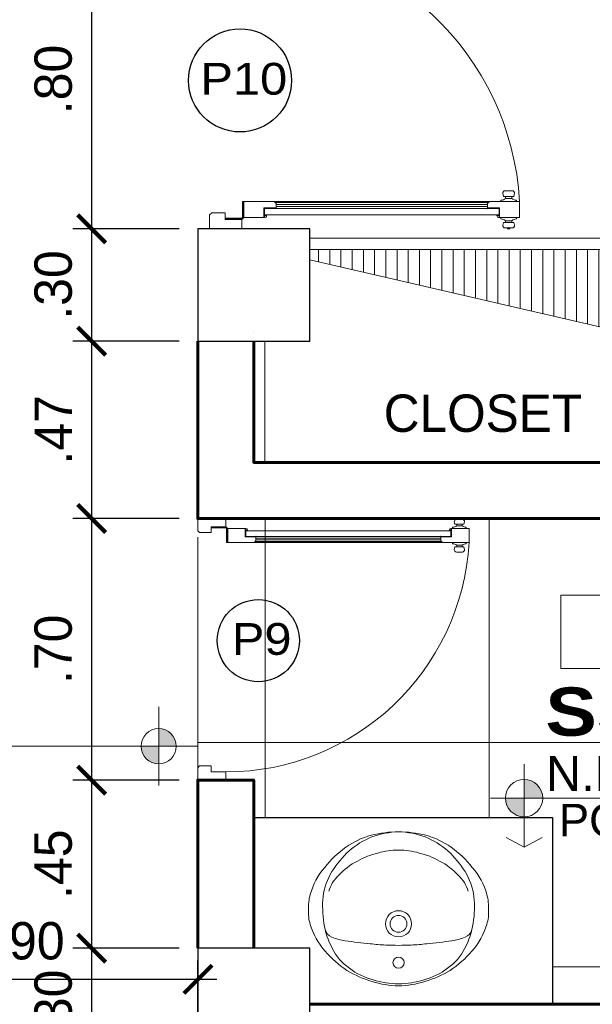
# Model space of a CAD drawing. Header units: metres. Extents: x -13 to 533, y -25 to 219.
# Tile 13 of 99: x 2.72 to 4.26, y 12.7 to 15.33. Entities that reach past the tile are written whole.
import ezdxf
from ezdxf.enums import TextEntityAlignment as Align

# ---------------------------------------------------------------- set-up
doc = ezdxf.new("R2010")
doc.units = ezdxf.units.M
doc.linetypes.add('ACAD_ISO03W100', pattern=[30, 12, -18])
doc.linetypes.add('DASHED2', pattern=[0.375, 0.25, -0.125])
for name, color, linetype, lineweight in [('COLUMNAS', 5, 'Continuous', 80), ('COTAS', 4, 'Continuous', 13), ('NPT', 255, 'Continuous', 13), ('Pluma 0.2', 252, 'Continuous', 20), ('PLUMA 0.3', 251, 'Continuous', 30), ('PLUMA 0.8', 1, 'Continuous', 60), ('Proyecciones', 252, 'DASHED2', 13), ('SANITARIOS', 54, 'Continuous', 18), ('TEXTO', 14, 'Continuous', 40), ('Textos', 7, 'Continuous', 0), ('VANOS', 254, 'Continuous', 20)]:
    doc.layers.add(name, color=color, linetype=linetype, lineweight=lineweight)
for name, color, linetype, lineweight, true_color in [('PLUMA 0.05', 7, 'Continuous', 5, 0x9c9c9c), ('TEXTURAS', 7, 'Continuous', 5, 0x8a8a8a), ('VIGAS DE CIMENTACION', 6, 'Continuous', 30, 0xff00ff)]:
    doc.layers.add(name, color=color, linetype=linetype, lineweight=lineweight, true_color=true_color)
doc.styles.add('ARIAL', font='arial.ttf', dxfattribs={"width": 0.95})
doc.styles.add('ARIAL BLACK', font='txt', dxfattribs={"height": 0.1})
doc.styles.add('STYLE1', font='arial.ttf', dxfattribs={"height": 0.3})
doc.styles.add('TEXTOCENT', font='GOTHIC.TTF')
doc.dimstyles.new('PLANTA50', dxfattribs={"dimscale": 0.5, "dimtxt": 0.2, "dimasz": 0.15, "dimexe": 0.1, "dimexo": 0.1, "dimgap": 0.1, "dimtad": 2, "dimzin": 7, "dimdsep": 46, "dimtxsty": 'TEXTOCENT', "dimblk": 'ARCHTICK', "dimcen": 0.2, "dimdle": 0.1, "dimclrd": 8, "dimclre": 8, "dimclrt": 256, "dimaunit": 1, "dimadec": 0, "dimazin": 0, "dimtfac": 1, "dimtix": 1, "dimtmove": 2, "dimatfit": 3, "dimldrblk": 'ARCHTICK', "dimfxl": 1, "dimtolj": 1, "dimtzin": 0, "dimarcsym": 0})

# ---------------------------------------------------------------- blocks, each defined once
blk = doc.blocks.new('A$C66326E21')
for centre, radius in [((0.2409999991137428, 0.3500000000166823), 0.015), ((0.2409999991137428, 0.2460000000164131), 0.035), ((0.2409999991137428, 0.2460000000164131), 0.0225)]:
    blk.add_circle(centre, radius)
for centre, radius, start, end in [((0.2571855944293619, 0.1127999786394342), 0.300577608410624, 106.8213622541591, 120.905760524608), ((0.2578833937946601, 0.1130263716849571), 0.2954473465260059, 99.99248570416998, 113.5156580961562), ((0.2444154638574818, 0.1669610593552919), 0.2450627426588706, 90.79856304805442, 107.6279740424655), ((0.2496502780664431, 0.1101268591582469), 0.2969991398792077, 91.66901013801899, 98.33098986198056), ((0.2375845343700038, 0.1669610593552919), 0.2450627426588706, 72.37202595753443, 89.20143695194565), ((0.2323497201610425, 0.1101268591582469), 0.2969991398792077, 81.66901013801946, 88.330989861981), ((0.2241166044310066, 0.1130263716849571), 0.2954473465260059, 66.48434190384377, 80.00751429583), ((0.2248144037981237, 0.1127999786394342), 0.300577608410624, 59.09423947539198, 73.17863774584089), ((0.2724386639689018, 0.1183497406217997), 0.3040682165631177, 123.9103165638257, 138.5833330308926), ((0.231792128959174, 0.2021108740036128), 0.2036825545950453, 116.7862099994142, 136.8489608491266), ((0.2502078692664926, 0.2021108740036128), 0.2036825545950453, 43.15103915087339, 63.2137900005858), ((0.2095613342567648, 0.1183497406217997), 0.3040682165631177, 41.41666696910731, 56.08968343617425), ((0.199272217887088, 0.1868400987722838), 0.2039123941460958, 139.4151812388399, 162.6420023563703), ((0.2437383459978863, 0.2140635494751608), 0.2049205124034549, 141.5768857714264, 161.5924571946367), ((0.2382616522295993, 0.2140635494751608), 0.2049205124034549, 18.40754280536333, 38.42311422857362), ((0.2827277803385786, 0.1868400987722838), 0.2039123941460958, 17.35799764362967, 40.58481876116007), ((0.1193269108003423, 0.1398094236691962), 0.1531677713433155, 97.96383961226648, 111.7838862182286), ((0.3125994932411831, -1.241722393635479), 1.548153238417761, 95.46521959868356, 97.96383961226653), ((0.2388671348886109, -0.314815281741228), 0.6186163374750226, 92.97155251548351, 96.84378961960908), ((0.214136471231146, 0.6274252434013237), 0.3245389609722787, 268.7043153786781, 274.7480580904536), ((0.2678635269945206, 0.6274252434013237), 0.3245389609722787, 265.2519419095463, 271.2956846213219), ((0.2431328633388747, -0.314815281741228), 0.6186163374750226, 83.15621038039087, 87.02844748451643), ((0.1694005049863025, -1.241722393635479), 1.548153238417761, 82.03616038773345, 84.53478040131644), ((0.3626730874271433, 0.1398094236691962), 0.1531677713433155, 68.21611378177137, 82.0361603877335), ((0.280146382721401, 0.2055751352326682), 0.2421706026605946, 162.4069807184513, 179.1896752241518), ((0.07361852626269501, 0.2541818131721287), 0.03, 111.7838862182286, 166.7563550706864), ((0.4083814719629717, 0.2541818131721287), 0.03, 13.24364492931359, 68.21611378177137), ((0.2018536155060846, 0.2055751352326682), 0.2421706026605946, 0.8103247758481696, 17.59301928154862), ((0.1065810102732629, 0.2158131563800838), 0.1067985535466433, 162.6420023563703, 183.6576372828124), ((0.3754189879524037, 0.2158131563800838), 0.1067985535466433, 356.3423627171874, 17.35799764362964), ((0.1343527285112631, 0.2028813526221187), 0.1344919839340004, 177.3924563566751, 195.3300822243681), ((0.2130771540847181, 0.1966645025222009), 0.175511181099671, 175.9697432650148, 187.6164357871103), ((0.2689228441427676, 0.1966645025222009), 0.175511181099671, 352.3835642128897, 4.030256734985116), ((0.3476472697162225, 0.2028813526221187), 0.1344919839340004, 344.6699177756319, 2.60754364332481), ((0.1814367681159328, 0.2157886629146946), 0.1833131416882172, 195.3300822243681, 221.2175443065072), ((0.2151371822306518, 0.1969399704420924), 0.1775895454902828, 187.6164357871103, 210.8024455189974), ((0.1414948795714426, 0.18324249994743), 0.0902231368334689, 195.5550290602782, 227.7100619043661), ((0.3405051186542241, 0.18324249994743), 0.0902231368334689, 312.2899380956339, 344.4449709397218), ((0.2668628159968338, 0.1969399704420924), 0.1775895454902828, 329.1975544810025, 352.3835642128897), ((0.3005632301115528, 0.2157886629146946), 0.1833131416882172, 318.7824556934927, 344.6699177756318), ((0.3149208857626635, 0.2710269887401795), 0.3014968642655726, 213.1860097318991, 226.8139902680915), ((0.2099608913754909, 0.2331804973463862), 0.1740708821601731, 222.0905713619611, 243.0550122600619), ((0.2720391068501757, 0.2331804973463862), 0.1740708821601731, 296.9449877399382, 317.9094286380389), ((0.1670791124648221, 0.2710269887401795), 0.3014968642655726, 313.1860097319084, 326.8139902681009), ((0.247897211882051, 0.2536854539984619), 0.2587284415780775, 217.8305458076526, 235.1978782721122), ((0.2341027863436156, 0.2536854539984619), 0.2587284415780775, 304.8021217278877, 322.1694541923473), ((0.2310312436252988, 0.2539746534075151), 0.2023719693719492, 240.4039276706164, 257.0247784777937), ((0.2353003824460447, 0.2097979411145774), 0.160898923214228, 252.0048131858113, 272.0300466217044), ((0.246699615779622, 0.2097979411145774), 0.160898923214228, 267.9699533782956, 287.9951868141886), ((0.2509687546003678, 0.2539746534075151), 0.2023719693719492, 282.9752215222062, 299.5960723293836), ((0.2254534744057, 0.2164118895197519), 0.2153312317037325, 234.4409912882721, 254.5665361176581), ((0.2459040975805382, 0.2059853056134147), 0.2069212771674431, 228.4229955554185, 248.4382677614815), ((0.2360959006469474, 0.2059853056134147), 0.2069212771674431, 291.5617322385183, 311.5770044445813), ((0.2565465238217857, 0.2164118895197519), 0.2153312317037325, 285.4334638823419, 305.559008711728), ((0.2409726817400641, 0.3041910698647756), 0.3041910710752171, 256.1489410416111, 270.0051453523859), ((0.2438282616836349, 0.2084612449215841), 0.2084804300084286, 249.2189314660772, 269.2226969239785), ((0.2381717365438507, 0.2084612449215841), 0.2084804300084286, 270.7773030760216, 290.7810685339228), ((0.2410273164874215, 0.3041910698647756), 0.3041910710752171, 269.9948546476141, 283.851058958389)]:
    blk.add_arc(centre, radius, start, end)
blk = doc.blocks.new('A$C387263C3')
at = {"layer": 'PLUMA 0.05', "lineweight": 9}
blk.add_arc((0.0378009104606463, 0.1080012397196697), 0.9308800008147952, 0, 86.67442637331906, dxfattribs=at)
at = {"layer": 'Pluma 0.2', "lineweight": 9}
for p, q in [((0.0334448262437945, 1.027049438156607), (0.0378009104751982, 1.027049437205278)), ((0.0334448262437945, 1.027049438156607), (0.0378009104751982, 1.027049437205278)), ((0.0918009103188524, 1.037313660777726), (0.0378009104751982, 1.037313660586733)), ((0.0378009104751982, 1.037313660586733), (0.0918009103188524, 1.037313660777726)), ((0.0378009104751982, 0.9704616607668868), (0.0378009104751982, 1.037313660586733)), ((0.0918009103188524, 1.037313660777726), (0.0378009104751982, 1.037313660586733)), ((0.0378009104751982, 1.037313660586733), (0.0918009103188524, 1.037313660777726)), ((0.0378009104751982, 0.9704616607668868), (0.0378009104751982, 1.037313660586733)), ((0.0918009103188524, 0.9361716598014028), (0.0918009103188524, 1.037313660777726)), ((0.0918009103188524, 0.9361716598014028), (0.0918009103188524, 1.037313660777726)), ((0.0961569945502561, 1.027049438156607), (0.0918009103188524, 1.027049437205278)), ((0.0961569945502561, 1.027049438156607), (0.0918009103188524, 1.027049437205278)), ((0.0005283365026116, 0.9970314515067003), (0.0005283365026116, 1.004417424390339)), ((0.0005283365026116, 1.004417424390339), (0.0034776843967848, 1.004417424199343)), ((0.0005283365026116, 0.9970314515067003), (0.0005283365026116, 1.004417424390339)), ((0.0005283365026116, 1.004417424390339), (0.0034776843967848, 1.004417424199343)), ((0.0034776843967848, 0.9970314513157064), (0.0005283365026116, 0.9970314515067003)), ((0.0034776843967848, 0.9970314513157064), (0.0005283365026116, 0.9970314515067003)), ((0.0034776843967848, 0.9893053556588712), (0.0034776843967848, 1.012143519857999)), ((0.0034776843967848, 0.9893053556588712), (0.0034776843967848, 1.012143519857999)), ((0.0034776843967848, 1.004417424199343), (0.0034776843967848, 0.9970314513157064)), ((0.0034776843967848, 1.004417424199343), (0.0034776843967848, 0.9970314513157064)), ((0.0216009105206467, 1.017990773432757), (0.0122792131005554, 1.020254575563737)), ((0.0216009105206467, 1.017990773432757), (0.0122792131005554, 1.020254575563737)), ((0.0216009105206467, 0.9834581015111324), (0.0216009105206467, 1.017990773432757)), ((0.0216009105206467, 0.9834581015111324), (0.0216009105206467, 1.017990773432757)), ((0.0216009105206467, 1.010878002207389), (0.027675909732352, 1.010878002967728)), ((0.0216009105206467, 1.010878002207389), (0.027675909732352, 1.010878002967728)), ((0.0216009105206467, 0.990570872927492), (0.027675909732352, 0.9905708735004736)), ((0.0216009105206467, 0.990570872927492), (0.027675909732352, 0.9905708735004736)), ((0.027675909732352, 0.9905708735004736), (0.027675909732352, 1.010878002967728)), ((0.027675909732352, 0.9905708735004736), (0.027675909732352, 1.010878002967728)), ((0.1080009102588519, 1.010878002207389), (0.1019259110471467, 1.010878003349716)), ((0.1019259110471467, 0.9905708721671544), (0.1019259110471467, 1.010878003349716)), ((0.1080009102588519, 1.010878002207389), (0.1019259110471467, 1.010878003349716)), ((0.1019259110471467, 0.9905708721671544), (0.1019259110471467, 1.010878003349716)), ((0.1080009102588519, 0.990570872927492), (0.1019259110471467, 0.9905708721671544)), ((0.1080009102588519, 0.990570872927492), (0.1019259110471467, 0.9905708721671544)), ((0.1080009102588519, 1.017990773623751), (0.119158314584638, 1.020254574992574)), ((0.1080009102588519, 1.017990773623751), (0.119158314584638, 1.020254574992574)), ((0.1080009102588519, 0.9834581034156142), (0.1080009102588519, 1.017990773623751)), ((0.1080009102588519, 0.9834581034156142), (0.1080009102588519, 1.017990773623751)), ((0.1279598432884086, 0.9893053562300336), (0.1279598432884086, 1.012143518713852)), ((0.1279598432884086, 0.9893053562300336), (0.1279598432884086, 1.012143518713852)), ((0.0216009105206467, 0.9834581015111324), (0.0122792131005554, 0.9811943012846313)), ((0.0216009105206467, 0.9834581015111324), (0.0122792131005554, 0.9811943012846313)), ((0.0334448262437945, 0.974399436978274), (0.0378009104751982, 0.9743994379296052)), ((0.0334448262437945, 0.974399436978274), (0.0378009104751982, 0.9743994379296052)), ((0.0705789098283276, 0.9704616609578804), (0.0378009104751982, 0.9704616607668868)), ((0.0705789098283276, 0.9704616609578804), (0.0378009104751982, 0.9704616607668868)), ((0.0446589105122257, 0.9683016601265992), (0.0378009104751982, 0.9683016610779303)), ((0.0446589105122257, 0.9683016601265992), (0.0378009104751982, 0.9683016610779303)), ((0.0446589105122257, 0.9614436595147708), (0.0446589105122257, 0.9683016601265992)), ((0.0446589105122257, 0.9614436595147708), (0.0446589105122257, 0.9683016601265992)), ((0.0468189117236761, 0.9683016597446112), (0.0684189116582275, 0.9683016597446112)), ((0.0684189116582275, 0.9683016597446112), (0.0468189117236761, 0.9683016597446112)), ((0.0468189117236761, 0.5393806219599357), (0.0468189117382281, 0.9683016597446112)), ((0.0468189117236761, 0.514006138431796), (0.0468189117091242, 0.9683016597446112)), ((0.0468189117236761, 0.9683016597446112), (0.0684189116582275, 0.9683016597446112)), ((0.0684189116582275, 0.9683016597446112), (0.0468189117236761, 0.9683016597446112)), ((0.0468189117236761, 0.5393806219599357), (0.0468189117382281, 0.9683016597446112)), ((0.0468189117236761, 0.514006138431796), (0.0468189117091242, 0.9683016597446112)), ((0.0684189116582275, 0.9293136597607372), (0.0684189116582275, 0.9683016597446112)), ((0.0684189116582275, 0.9293136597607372), (0.0684189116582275, 0.9683016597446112)), ((0.0705789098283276, 0.9293136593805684), (0.0705789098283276, 0.9704616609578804)), ((0.0705789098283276, 0.9293136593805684), (0.0705789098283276, 0.9704616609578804)), ((0.0961569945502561, 0.974399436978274), (0.0918009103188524, 0.9743994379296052)), ((0.0961569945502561, 0.974399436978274), (0.0918009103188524, 0.9743994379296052)), ((0.1080009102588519, 0.9834581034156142), (0.119158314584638, 0.9811943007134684)), ((0.1080009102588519, 0.9834581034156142), (0.119158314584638, 0.9811943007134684)), ((0.0684189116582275, 0.9293136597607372), (0.0675616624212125, 0.928456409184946)), ((0.0684189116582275, 0.9293136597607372), (0.0675616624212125, 0.928456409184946)), ((0.0684189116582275, 0.9275991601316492), (0.0675616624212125, 0.928456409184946)), ((0.0684189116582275, 0.9275991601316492), (0.0675616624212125, 0.928456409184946)), ((0.0684189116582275, 0.5393806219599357), (0.0684189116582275, 0.9275991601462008)), ((0.0684189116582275, 0.514006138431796), (0.0684189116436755, 0.9275991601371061)), ((0.0684189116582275, 0.5393806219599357), (0.0684189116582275, 0.9275991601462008)), ((0.0684189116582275, 0.514006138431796), (0.0684189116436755, 0.9275991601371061)), ((0.084942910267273, 0.929313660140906), (0.0705789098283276, 0.9293136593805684)), ((0.084942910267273, 0.929313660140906), (0.0705789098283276, 0.9293136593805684)), ((0.0754247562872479, 0.2224812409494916), (0.0754247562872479, 0.929313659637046)), ((0.0754247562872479, 0.2224812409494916), (0.0754247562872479, 0.929313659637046)), ((0.0817933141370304, 0.2224812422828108), (0.0817933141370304, 0.929313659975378)), ((0.0817933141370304, 0.2224812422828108), (0.0817933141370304, 0.929313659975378)), ((0.084942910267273, 0.929313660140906), (0.0918009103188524, 0.9361716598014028)), ((0.084942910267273, 0.929313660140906), (0.0918009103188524, 0.9361716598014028)), ((0.0881617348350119, 0.219262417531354), (0.08816173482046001, 0.932532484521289)), ((0.0881617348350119, 0.219262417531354), (0.08816173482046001, 0.932532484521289)), ((0.0900156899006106, 0.2174084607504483), (0.0900156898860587, 0.9343864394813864)), ((0.0900156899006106, 0.2174084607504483), (0.0900156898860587, 0.9343864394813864)), ((0.0918009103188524, 0.2156232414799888), (0.0918009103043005, 0.9361716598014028)), ((0.0918009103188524, 0.2156232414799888), (0.0918009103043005, 0.9361716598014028)), ((0.0468189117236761, 0.5393806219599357), (0.0468189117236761, 0.1834932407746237)), ((0.0468189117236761, 0.5393806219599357), (0.0468189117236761, 0.1834932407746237)), ((0.0684189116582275, 0.5393806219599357), (0.0684189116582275, 0.2241957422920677)), ((0.0684189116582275, 0.5393806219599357), (0.0684189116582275, 0.2241957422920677)), ((0.0468189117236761, 0.514006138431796), (0.0468189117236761, 0.1834932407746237)), ((0.0468189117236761, 0.514006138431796), (0.0468189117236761, 0.1834932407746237)), ((0.0684189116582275, 0.514006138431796), (0.0684189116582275, 0.2241957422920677)), ((0.0684189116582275, 0.514006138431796), (0.0684189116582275, 0.2241957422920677)), ((0.0684189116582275, 0.2241957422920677), (0.0675616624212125, 0.2233384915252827)), ((0.0684189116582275, 0.2241957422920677), (0.0675616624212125, 0.2233384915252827)), ((0.0684189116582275, 0.2224812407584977), (0.0675616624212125, 0.2233384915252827)), ((0.0684189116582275, 0.2224812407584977), (0.0675616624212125, 0.2233384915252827)), ((0.0684189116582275, 0.2224812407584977), (0.0684189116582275, 0.1834932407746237)), ((0.0684189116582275, 0.2224812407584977), (0.0684189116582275, 0.1834932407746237)), ((0.0705789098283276, 0.2224812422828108), (0.0705789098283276, 0.1813332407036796)), ((0.084942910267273, 0.2224812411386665), (0.0705789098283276, 0.2224812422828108)), ((0.0705789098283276, 0.2224812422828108), (0.0705789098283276, 0.1813332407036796)), ((0.084942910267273, 0.2224812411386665), (0.0705789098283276, 0.2224812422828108)), ((0.084942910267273, 0.2224812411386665), (0.0918009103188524, 0.2156232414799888)), ((0.084942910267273, 0.2224812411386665), (0.0918009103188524, 0.2156232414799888)), ((0.0918009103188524, 0.2156232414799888), (0.0918009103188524, 0.1144812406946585)), ((0.0918009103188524, 0.2156232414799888), (0.0918009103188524, 0.1144812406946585)), ((0.0446589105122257, 0.1834932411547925), (0.0378009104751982, 0.1834932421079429)), ((0.0446589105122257, 0.1834932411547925), (0.0378009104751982, 0.1834932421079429)), ((0.0378009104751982, 0.1813332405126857), (0.0378009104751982, 0.1144812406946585)), ((0.0705789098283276, 0.1813332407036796), (0.0378009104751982, 0.1813332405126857)), ((0.0378009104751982, 0.1813332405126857), (0.0378009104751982, 0.1144812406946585)), ((0.0705789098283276, 0.1813332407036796), (0.0378009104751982, 0.1813332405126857)), ((0.0446589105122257, 0.1903512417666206), (0.0446589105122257, 0.1834932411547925)), ((0.0446589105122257, 0.1903512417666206), (0.0446589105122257, 0.1834932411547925)), ((0.0468189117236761, 0.1834932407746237), (0.0684189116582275, 0.1834932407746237)), ((0.0684189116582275, 0.1834932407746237), (0.0468189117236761, 0.1834932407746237)), ((0.0468189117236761, 0.1834932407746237), (0.0684189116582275, 0.1834932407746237)), ((0.0684189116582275, 0.1834932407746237), (0.0468189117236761, 0.1834932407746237)), ((9.105860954e-07, 1.2400396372e-06), (9.105860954e-07, 0.1080012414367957)), ((9.105860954e-07, 0.1080012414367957), (0.0313209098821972, 0.108001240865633)), ((9.105860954e-07, 1.2400396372e-06), (9.105860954e-07, 0.1080012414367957)), ((9.105860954e-07, 0.1080012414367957), (0.0313209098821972, 0.108001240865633)), ((0.0313209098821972, 0.0518412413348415), (0.0313209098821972, 0.108001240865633)), ((0.0313209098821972, 0.0518412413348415), (0.0313209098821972, 0.108001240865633)), ((0.0334809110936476, 0.054001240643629), (0.0334809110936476, 0.1080012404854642)), ((0.0334809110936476, 0.1080012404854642), (0.035640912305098, 0.1080012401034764)), ((0.0334809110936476, 0.054001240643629), (0.0334809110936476, 0.1080012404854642)), ((0.0334809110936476, 0.1080012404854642), (0.035640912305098, 0.1080012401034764)), ((0.035640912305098, 0.0540012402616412), (0.035640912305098, 0.1080012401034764)), ((0.035640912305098, 0.0540012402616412), (0.035640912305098, 0.1080012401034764)), ((0.0918009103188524, 0.1144812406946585), (0.0378009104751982, 0.1144812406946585)), ((0.0378009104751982, 0.1144812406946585), (0.0918009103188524, 0.1144812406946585)), ((0.0918009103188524, 0.1144812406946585), (0.0378009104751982, 0.1144812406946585)), ((0.0378009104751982, 0.1144812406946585), (0.0918009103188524, 0.1144812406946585)), ((0.0378009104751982, 0.110161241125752), (0.0378009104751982, 0.1123212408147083)), ((0.0918009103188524, 0.1123212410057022), (0.0378009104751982, 0.1123212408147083)), ((0.0378009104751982, 0.110161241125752), (0.0378009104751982, 0.1123212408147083)), ((0.0918009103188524, 0.1123212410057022), (0.0378009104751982, 0.1123212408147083)), ((0.0378009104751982, 0.110161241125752), (0.0918009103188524, 0.1101612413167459)), ((0.0378009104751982, 0.110161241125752), (0.0918009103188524, 0.1101612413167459)), ((0.0918009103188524, 0.1123212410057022), (0.0918009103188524, 0.1101612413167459)), ((0.0918009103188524, 0.1123212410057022), (0.0918009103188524, 0.1101612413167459)), ((0.9686809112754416, 0.0518412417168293), (0.9686809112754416, 0.1080012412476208)), ((1.000000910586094, 0.1080012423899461), (0.9686809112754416, 0.1080012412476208)), ((0.9686809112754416, 0.0518412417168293), (0.9686809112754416, 0.1080012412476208)), ((1.000000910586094, 0.1080012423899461), (0.9686809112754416, 0.1080012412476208)), ((1.000000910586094, 1.2409927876e-06), (1.000000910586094, 0.1080012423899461)), ((1.000000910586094, 1.2409927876e-06), (1.000000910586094, 0.1080012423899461)), ((0.0313209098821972, 0.0518412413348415), (0.0540009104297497, 0.0518412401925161)), ((0.0313209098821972, 0.0518412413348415), (0.0540009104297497, 0.0518412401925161)), ((0.035640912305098, 0.0540012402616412), (0.0334809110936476, 0.054001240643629)), ((0.035640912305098, 0.0540012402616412), (0.0334809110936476, 0.054001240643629)), ((0.0540009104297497, 0.0068592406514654), (0.0540009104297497, 0.0518412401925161)), ((0.0540009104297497, 0.0068592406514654), (0.0540009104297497, 0.0518412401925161)), ((0.9686809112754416, 0.0518412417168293), (0.9460009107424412, 0.0518412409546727)), ((0.9460009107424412, 0.0068592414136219), (0.9460009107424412, 0.0518412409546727)), ((0.9686809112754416, 0.0518412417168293), (0.9460009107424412, 0.0518412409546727)), ((0.9460009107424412, 0.0068592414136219), (0.9460009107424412, 0.0518412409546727)), ((9.105860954e-07, 1.2400396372e-06), (0.0471429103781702, 1.2409927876e-06)), ((9.105860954e-07, 1.2400396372e-06), (0.0471429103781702, 1.2409927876e-06)), ((0.0471429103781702, 1.2409927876e-06), (0.0540009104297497, 0.0068592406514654)), ((0.0471429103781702, 1.2409927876e-06), (0.0540009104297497, 0.0068592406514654)), ((0.9528589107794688, 1.2417549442e-06), (0.9460009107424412, 0.0068592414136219)), ((0.9528589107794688, 1.2417549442e-06), (0.9460009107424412, 0.0068592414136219)), ((1.000000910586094, 1.2409927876e-06), (0.9528589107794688, 1.2417549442e-06)), ((1.000000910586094, 1.2409927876e-06), (0.9528589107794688, 1.2417549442e-06))]:
    blk.add_line(p, q, dxfattribs=at)
for centre, major_axis, ratio, start_param, end_param in [((0.007768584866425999, 1.027094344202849), (0.0181558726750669, 0.0181558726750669), 0.9999999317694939, -1.468973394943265, -0.7871471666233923), ((0.007768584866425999, 1.027094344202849), (0.0181558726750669, 0.0181558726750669), 0.9999999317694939, -1.468973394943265, -0.7871471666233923), ((0.1218332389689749, 1.027094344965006), (0.0181558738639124, -0.0181558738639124), 0.9999999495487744, 3.928739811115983, 4.610565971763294), ((0.1218332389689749, 1.027094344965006), (0.0181558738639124, -0.0181558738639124), 0.9999999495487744, 3.928739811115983, 4.610565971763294), ((0.0116158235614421, 1.012143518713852), (0.0057545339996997, 0.0057545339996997), 0.9999997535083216, 0.7037916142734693, 2.356194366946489), ((0.0116158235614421, 1.012143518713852), (0.0057545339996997, 0.0057545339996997), 0.9999997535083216, 0.7037916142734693, 2.356194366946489), ((0.0116158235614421, 0.9893053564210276), (0.0057545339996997, -0.0057545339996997), 0.9999997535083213, 3.926990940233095, 5.579393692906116), ((0.0116158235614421, 0.9893053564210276), (0.0057545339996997, -0.0057545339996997), 0.9999997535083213, 3.926990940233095, 5.579393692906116), ((0.007768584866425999, 0.974354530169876), (0.0181558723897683, -0.0181558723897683), 0.999999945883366, 0.7871471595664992, 1.468973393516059), ((0.007768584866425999, 0.974354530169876), (0.0181558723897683, -0.0181558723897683), 0.999999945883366, 0.7871471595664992, 1.468973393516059), ((0.1218332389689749, 0.9743545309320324), (0.0181558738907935, 0.0181558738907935), 0.9999999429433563, 1.672619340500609, 2.354445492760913), ((0.1218332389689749, 0.9743545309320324), (0.0181558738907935, 0.0181558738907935), 0.9999999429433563, 1.672619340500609, 2.354445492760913), ((0.1198217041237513, 1.012143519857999), (0.005754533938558, 0.005754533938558), 0.9999998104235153, -0.7853982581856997, 0.8670049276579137), ((0.1198217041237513, 1.012143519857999), (0.005754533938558, 0.005754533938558), 0.9999998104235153, -0.7853982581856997, 0.8670049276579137), ((0.1198217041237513, 0.9893053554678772), (0.005754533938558, -0.005754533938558), 0.9999998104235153, 5.416180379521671, 7.068583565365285), ((0.1198217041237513, 0.9893053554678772), (0.005754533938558, -0.005754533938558), 0.9999998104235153, 5.416180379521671, 7.068583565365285), ((0.0446589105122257, 0.9683016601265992), (0.004849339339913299, -0.004849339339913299), 0.9999995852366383, 3.926991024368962, 5.497786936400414), ((0.0446589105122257, 0.9683016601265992), (0.004849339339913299, -0.004849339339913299), 0.9999995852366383, 3.926991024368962, 5.497786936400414), ((0.0446589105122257, 0.1834932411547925), (0.004849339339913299, 0.004849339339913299), 0.9999995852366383, 0.7853983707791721, 2.356194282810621), ((0.0446589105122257, 0.1834932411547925), (0.004849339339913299, 0.004849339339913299), 0.9999995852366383, 0.7853983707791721, 2.356194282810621), ((0.035640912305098, 0.1101612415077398), (0.0015273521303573, 0.0015273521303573), 0.9999984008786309, 2.53189590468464, 8.815081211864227), ((0.035640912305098, 0.1101612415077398), (0.0015273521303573, 0.0015273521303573), 0.9999984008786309, 2.53189590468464, 8.815081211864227)]:
    blk.add_ellipse(centre, major_axis=major_axis, ratio=ratio, start_param=start_param, end_param=end_param, dxfattribs=at)
blk = doc.blocks.new('nivel')
at = {"layer": 'NPT', "ltscale": 2}
h = blk.add_hatch(color=256, dxfattribs=at)
h.paths.add_polyline_path([(0, 0.0392227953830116, 0.413106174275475), (-0.0393714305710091, 0), (0, 4.547e-13)])
h.paths.add_polyline_path([(0.0393717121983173, -0.0001489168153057, 0.0009455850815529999), (0.0393714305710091, 0), (-4.547e-13, -4.547e-13), (0, -0.039520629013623, 0.4142135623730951)])
for points in [[(0, 0.0880259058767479), (0, -0.0880259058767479)], [(-0.0871825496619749, 0), (0.6377363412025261, 0)]]:
    blk.add_lwpolyline(points, dxfattribs=at)
blk.add_circle((0, -0.0001489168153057), 0.0393717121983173, dxfattribs=at)
blk = doc.blocks.new('_ARCHTICK')
at = {"color": 0, "linetype": 'ByBlock', "const_width": 0.15}
blk.add_lwpolyline([(-0.5, -0.5), (0.5, 0.5)], dxfattribs=at)
blk = doc.blocks.new('*D172')
at = {"layer": 'COTAS', "color": 8, "lineweight": -2, "transparency": 16777216}
for p, q in [((2.300000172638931, 12.60018340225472), (2.300000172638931, 12.81683424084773)), ((3.200000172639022, 12.59999986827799), (3.200000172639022, 12.81683424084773)), ((3.250000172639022, 12.76683424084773), (2.250000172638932, 12.76683424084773))]:
    blk.add_line(p, q, dxfattribs=at)
at = {"layer": 'Defpoints', "color": 0, "lineweight": 5, "transparency": 16777216}
for p in [(2.300000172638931, 12.76683424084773), (2.300000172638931, 12.55018340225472), (3.200000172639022, 12.54999986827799)]:
    blk.add_point(p, dxfattribs=at)
at = {"layer": 'COTAS', "color": 8, "lineweight": -2, "transparency": 16777216, "xscale": 0.075, "yscale": 0.075, "zscale": 0.075, "rotation": 180}
blk.add_blockref('_ARCHTICK', (2.300000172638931, 12.76683424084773), dxfattribs=at)
at = {"layer": 'COTAS', "color": 8, "lineweight": -2, "transparency": 16777216, "xscale": 0.075, "yscale": 0.075, "zscale": 0.075}
blk.add_blockref('_ARCHTICK', (3.200000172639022, 12.76683424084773), dxfattribs=at)
at = {"layer": 'COTAS', "transparency": 16777216, "insert": (2.750000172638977, 12.86934953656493), "char_height": 0.1, "attachment_point": 5, "style": 'TEXTOCENT'}
blk.add_mtext('\\A1;.90', dxfattribs=at)
blk = doc.blocks.new('rtyjety')
at = {"layer": 'NPT', "lineweight": 20, "extrusion": (-1.47885e-11, -2.653032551e-07, 0.9999999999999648)}
h = blk.add_hatch(color=256, dxfattribs=at)
h.paths.add_polyline_path([(-24.42016436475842, -23.53119375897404), (-24.42016436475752, -23.62494375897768), (-24.32641436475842, -23.62494375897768, 0.4142135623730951)])
h.paths.add_polyline_path([(-24.42016436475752, -23.62494375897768), (-24.51391436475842, -23.62494375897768, 0.4142135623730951), (-24.42016436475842, -23.7186937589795)])
at = {"layer": 'NPT', "lineweight": 20, "extrusion": (-1.2658e-11, -2.653035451e-07, 0.9999999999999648)}
for p, q in [((-24.42016436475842, -23.45372328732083, -6.1564754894e-06), (-24.42016436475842, -23.87122046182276, -6.2672388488e-06)), ((-24.58816024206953, -23.62494375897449, -6.2019033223e-06), (-22.64535801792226, -23.62494375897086, -6.2018787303e-06)), ((-24.42016436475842, -23.87122046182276, -6.2672388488e-06), (-24.51059533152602, -23.82309790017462, -6.2544729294e-06)), ((-24.42016436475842, -23.87122046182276, -6.2672388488e-06), (-24.32973339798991, -23.82309790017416, -6.254470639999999e-06))]:
    blk.add_line(p, q, dxfattribs=at)
blk.add_circle((-24.42016436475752, -23.62494375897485, 6.61896043e-08), 0.09375, dxfattribs=at)
blk = doc.blocks.new('NOMBRES AMBIENTES DIFER 1')
at = {"layer": 'Textos', "color": 8}
blk.add_lwpolyline([(0.2430669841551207, 1.342145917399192), (1.600221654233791, 1.342145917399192), (1.600221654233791, 0.8576836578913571), (0.2430669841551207, 0.8576836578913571)], close=True, dxfattribs=at)
at = {"layer": 'NPT', "extrusion": (1.2658e-11, 2.653035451e-07, 0.9999999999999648), "xscale": 1.318472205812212, "yscale": 1.318472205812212, "zscale": 1.318472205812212, "rotation": 359.9999999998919}
blk.add_blockref('rtyjety', (32.19730797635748, 31.14803593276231, 8.1768227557e-06), dxfattribs=at)
at = {"layer": 'Textos', "color": 30, "style": 'STYLE1'}
blk.add_text('N.P.T.', height=0.2307326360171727, rotation=359.9999999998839, dxfattribs=at).set_placement((0.1446038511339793, 0.04622916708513))
at = {"layer": 'Textos', "color": 8, "style": 'ARIAL BLACK'}
blk.add_attdef('B-300', text='', height=0.2873321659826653, rotation=359.9999999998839, dxfattribs=at).set_placement((0.9541697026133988, 0.9513113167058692), align=Align.CENTER)
at = {"layer": 'Textos', "style": 'ARIAL BLACK'}
blk.add_attdef('NOMBRE', text='', height=0.3192579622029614, rotation=359.9999999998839, dxfattribs=at).set_placement((1.01240791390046, 0.4132724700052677), align=Align.CENTER)
at = {"layer": 'Textos', "color": 30, "style": 'STYLE1'}
blk.add_attdef('0.00', (1.1488162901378, 0.0464138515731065), '', height=0.2307326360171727, rotation=359.9999999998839, dxfattribs=at)
at = {"layer": 'Textos', "color": 35, "style": 'STYLE1'}
for tag, p in [('PISO:', (0.1859508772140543, -0.46787905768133)), ('SERIE', (0.1606825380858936, -0.7629534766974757)), ('COLOR', (0.1189739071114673, -1.093213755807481))]:
    blk.add_attdef(tag, p, '', height=0.2154366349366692, rotation=359.9999999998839, dxfattribs=at)
blk = doc.blocks.new('YE')
at = {"layer": 'COLUMNAS', "color": 160, "linetype": 'Continuous', "lineweight": 30}
for points in [[(302.9622150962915, 93.10574708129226), (302.6622150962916, 93.10574708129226), (302.6622150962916, 92.80574708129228), (302.9622150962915, 92.80574708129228)], [(302.9622150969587, 91.18075455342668), (302.6622150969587, 91.18075455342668), (302.6622150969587, 90.8807545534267), (302.9622150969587, 90.8807545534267)]]:
    blk.add_lwpolyline(points, close=True, dxfattribs=at)
at = {"layer": 'VIGAS DE CIMENTACION', "color": 9, "linetype": 'Continuous', "lineweight": 18}
blk.add_lwpolyline([(302.8122150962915, 92.83075200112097), (302.8122150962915, 92.83075200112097)], close=True, dxfattribs=at)
blk = doc.blocks.new('*D353')
at = {"layer": 'COTAS', "color": 8, "lineweight": -2, "transparency": 16777216}
for p, q in [((2.915394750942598, 12.5), (2.915394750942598, 12.89999999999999)), ((3.149366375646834, 12.84999999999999), (2.865394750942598, 12.84999999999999)), ((3.149366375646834, 12.55), (2.865394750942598, 12.55))]:
    blk.add_line(p, q, dxfattribs=at)
at = {"layer": 'Defpoints', "color": 0, "lineweight": 5, "transparency": 16777216}
for p in [(2.915394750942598, 12.84999999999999), (3.199366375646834, 12.84999999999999), (3.199366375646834, 12.55)]:
    blk.add_point(p, dxfattribs=at)
at = {"layer": 'COTAS', "color": 8, "lineweight": -2, "transparency": 16777216, "xscale": 0.075, "yscale": 0.075, "zscale": 0.075}
for p, rotation in [((2.915394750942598, 12.84999999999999), 90), ((2.915394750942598, 12.55), 270)]:
    blk.add_blockref('_ARCHTICK', p, dxfattribs=dict(at, rotation=rotation))
at = {"layer": 'COTAS', "transparency": 16777216, "insert": (2.812879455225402, 12.69999999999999), "char_height": 0.1, "attachment_point": 5, "rotation": 90, "style": 'TEXTOCENT'}
blk.add_mtext('\\A1;.30', dxfattribs=at)
blk = doc.blocks.new('*D354')
at = {"layer": 'COTAS', "color": 8, "lineweight": -2, "transparency": 16777216}
for p, q in [((2.915394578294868, 12.79999999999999), (2.915394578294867, 13.34999943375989)), ((3.149366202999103, 13.29999943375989), (2.865394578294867, 13.29999943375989)), ((3.149366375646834, 12.84999999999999), (2.865394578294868, 12.84999999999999))]:
    blk.add_line(p, q, dxfattribs=at)
at = {"layer": 'Defpoints', "color": 0, "lineweight": 5, "transparency": 16777216}
for p in [(2.915394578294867, 13.29999943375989), (3.199366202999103, 13.29999943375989), (3.199366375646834, 12.84999999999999)]:
    blk.add_point(p, dxfattribs=at)
at = {"layer": 'COTAS', "color": 8, "lineweight": -2, "transparency": 16777216, "xscale": 0.075, "yscale": 0.075, "zscale": 0.075}
for p, rotation in [((2.915394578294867, 13.29999943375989), 90), ((2.915394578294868, 12.84999999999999), 270)]:
    blk.add_blockref('_ARCHTICK', p, dxfattribs=dict(at, rotation=rotation))
at = {"layer": 'COTAS', "transparency": 16777216, "insert": (2.812879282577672, 13.07499971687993), "char_height": 0.1, "attachment_point": 5, "rotation": 90, "style": 'TEXTOCENT'}
blk.add_mtext('\\A1;.45', dxfattribs=at)
blk = doc.blocks.new('*D355')
at = {"layer": 'COTAS', "color": 8, "lineweight": -2, "transparency": 16777216}
for p, q in [((2.915394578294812, 13.24999943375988), (2.915394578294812, 14.04999927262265)), ((3.149366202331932, 13.99999927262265), (2.865394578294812, 13.99999927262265)), ((3.149366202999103, 13.29999943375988), (2.865394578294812, 13.29999943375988))]:
    blk.add_line(p, q, dxfattribs=at)
at = {"layer": 'Defpoints', "color": 0, "lineweight": 5, "transparency": 16777216}
for p in [(2.915394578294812, 13.99999927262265), (3.199366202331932, 13.99999927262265), (3.199366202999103, 13.29999943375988)]:
    blk.add_point(p, dxfattribs=at)
at = {"layer": 'COTAS', "color": 8, "lineweight": -2, "transparency": 16777216, "xscale": 0.075, "yscale": 0.075, "zscale": 0.075}
for p, rotation in [((2.915394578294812, 13.99999927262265), 90), ((2.915394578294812, 13.29999943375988), 270)]:
    blk.add_blockref('_ARCHTICK', p, dxfattribs=dict(at, rotation=rotation))
at = {"layer": 'COTAS', "transparency": 16777216, "insert": (2.812879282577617, 13.64999935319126), "char_height": 0.1, "attachment_point": 5, "rotation": 90, "style": 'TEXTOCENT'}
blk.add_mtext('\\A1;.70', dxfattribs=at)
blk = doc.blocks.new('*D356')
at = {"layer": 'COTAS', "color": 8, "lineweight": -2, "transparency": 16777216}
for p, q in [((2.915394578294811, 13.94999927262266), (2.915394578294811, 14.52499252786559)), ((3.14936637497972, 14.47499252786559), (2.865394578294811, 14.47499252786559)), ((3.149366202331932, 13.99999927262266), (2.865394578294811, 13.99999927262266))]:
    blk.add_line(p, q, dxfattribs=at)
at = {"layer": 'Defpoints', "color": 0, "lineweight": 5, "transparency": 16777216}
for p in [(2.915394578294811, 14.47499252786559), (3.19936637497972, 14.47499252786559), (3.199366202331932, 13.99999927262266)]:
    blk.add_point(p, dxfattribs=at)
at = {"layer": 'COTAS', "color": 8, "lineweight": -2, "transparency": 16777216, "xscale": 0.075, "yscale": 0.075, "zscale": 0.075}
for p, rotation in [((2.915394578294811, 14.47499252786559), 90), ((2.915394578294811, 13.99999927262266), 270)]:
    blk.add_blockref('_ARCHTICK', p, dxfattribs=dict(at, rotation=rotation))
at = {"layer": 'COTAS', "transparency": 16777216, "insert": (2.812879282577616, 14.23749590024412), "char_height": 0.1, "attachment_point": 5, "rotation": 90, "style": 'TEXTOCENT'}
blk.add_mtext('\\A1;.47', dxfattribs=at)
blk = doc.blocks.new('*D357')
at = {"layer": 'COTAS', "color": 8, "lineweight": -2, "transparency": 16777216}
for p, q in [((2.915394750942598, 14.42499252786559), (2.915394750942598, 14.82499252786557)), ((3.14936637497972, 14.77499252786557), (2.865394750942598, 14.77499252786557)), ((3.14936637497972, 14.47499252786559), (2.865394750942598, 14.47499252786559))]:
    blk.add_line(p, q, dxfattribs=at)
at = {"layer": 'Defpoints', "color": 0, "lineweight": 5, "transparency": 16777216}
for p in [(2.915394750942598, 14.77499252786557), (3.19936637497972, 14.77499252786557), (3.19936637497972, 14.47499252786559)]:
    blk.add_point(p, dxfattribs=at)
at = {"layer": 'COTAS', "color": 8, "lineweight": -2, "transparency": 16777216, "xscale": 0.075, "yscale": 0.075, "zscale": 0.075}
for p, rotation in [((2.915394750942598, 14.77499252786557), 90), ((2.915394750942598, 14.47499252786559), 270)]:
    blk.add_blockref('_ARCHTICK', p, dxfattribs=dict(at, rotation=rotation))
at = {"layer": 'COTAS', "transparency": 16777216, "insert": (2.812879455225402, 14.62499252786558), "char_height": 0.1, "attachment_point": 5, "rotation": 90, "style": 'TEXTOCENT'}
blk.add_mtext('\\A1;.30', dxfattribs=at)
blk = doc.blocks.new('*D358')
at = {"layer": 'COTAS', "color": 8, "lineweight": -2, "transparency": 16777216}
for p, q in [((2.915394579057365, 14.72499252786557), (2.915394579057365, 15.62499239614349)), ((3.149366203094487, 15.57499239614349), (2.865394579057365, 15.57499239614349)), ((3.14936637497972, 14.77499252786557), (2.865394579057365, 14.77499252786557))]:
    blk.add_line(p, q, dxfattribs=at)
at = {"layer": 'Defpoints', "color": 0, "lineweight": 5, "transparency": 16777216}
for p in [(2.915394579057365, 15.57499239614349), (3.199366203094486, 15.57499239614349), (3.19936637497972, 14.77499252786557)]:
    blk.add_point(p, dxfattribs=at)
at = {"layer": 'COTAS', "color": 8, "lineweight": -2, "transparency": 16777216, "xscale": 0.075, "yscale": 0.075, "zscale": 0.075}
for p, rotation in [((2.915394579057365, 15.57499239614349), 90), ((2.915394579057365, 14.77499252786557), 270)]:
    blk.add_blockref('_ARCHTICK', p, dxfattribs=dict(at, rotation=rotation))
at = {"layer": 'COTAS', "transparency": 16777216, "insert": (2.81287928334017, 15.17499246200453), "char_height": 0.1, "attachment_point": 5, "rotation": 90, "style": 'TEXTOCENT'}
blk.add_mtext('\\A1;.80', dxfattribs=at)

msp = doc.modelspace()

# ---------------------------------------------------------------- hatches: boundary and pattern name
at = {"layer": 'PLUMA 0.05', "linetype": 'Continuous', "lineweight": 5}
h = msp.add_hatch(dxfattribs=at)
h.set_pattern_fill('_USER', color=152, scale=0.03, angle=89.99999999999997, style=0, pattern_type=0)
h.set_pattern_definition([(90, (-313.1272057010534, -32.29471937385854), (-0.03, 1.515964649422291e-17), [])])
h.paths.add_polyline_path([(5.850000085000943, 14.49999239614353), (5.700000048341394, 14.49999239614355), (5.700000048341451, 14.7199924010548), (3.499366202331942, 14.71999239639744), (3.499366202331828, 14.69230733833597), (5.850000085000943, 14.1499953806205)])
at = {"layer": 'TEXTURAS'}
h = msp.add_hatch(dxfattribs=at)
h.set_pattern_fill('_USER', color=256, scale=0.6, angle=-180, double=1, pattern_type=0)
h.set_pattern_definition([(179.9999999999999, (30.37903888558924, 13.99999991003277), (-4.594282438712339e-16, -0.6), []), (270, (30.37903888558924, 13.99999991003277), (0.6, -6.431252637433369e-16), [])])
edge = h.paths.add_edge_path()
edge.add_arc((4.551426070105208, 13.23875341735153), 0.1648446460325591, 452.1935925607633, 492.4727455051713, ccw=False)
edge.add_arc((4.538806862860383, 13.23875341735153), 0.1648446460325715, 407.5272545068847, 447.80640743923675, ccw=False)
edge.add_arc((4.508403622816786, 13.21104483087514), 0.2058454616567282, 376.9269712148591, 406.49302417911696, ccw=False)
edge.add_arc((4.425252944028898, 13.17558449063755), 0.2958776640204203, 369.7929250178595, 378.80850051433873, ccw=False)
edge.add_line((4.716819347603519, 13.22590967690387), (4.762930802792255, 12.95875614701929))
edge.add_arc((4.615116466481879, 12.93324297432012), 0.1500000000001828, 357.03402554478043, 369.7929250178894, ccw=False)
edge.add_arc((4.762189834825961, 12.88557451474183), 0.03999999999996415, 359.9999999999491, 446.0926981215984, ccw=False)
edge.add_line((4.802189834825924, 12.88557451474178), (4.802189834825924, 12.73999991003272))
edge.add_arc((4.762189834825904, 12.73999991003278), 0.04000000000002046, 270, 359.9999999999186, ccw=False)
edge.add_line((4.762189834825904, 12.69999991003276), (4.950000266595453, 12.69999991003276))
edge.add_line((4.950000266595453, 12.69999991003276), (4.950000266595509, 13.99999537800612))
edge.add_line((4.950000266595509, 13.99999537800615), (3.198731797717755, 13.99999537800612))
edge.add_line((3.198731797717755, 13.99999537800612), (3.198732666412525, 13.2499994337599))
edge.add_line((3.198732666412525, 13.2499994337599), (3.349365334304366, 13.2499994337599))
edge.add_line((3.349365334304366, 13.2499994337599), (3.349365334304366, 13.19999991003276))
edge.add_line((3.349365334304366, 13.19999991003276), (4.14936550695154, 13.19999991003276))
edge.add_line((4.14936550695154, 13.19999991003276), (4.14936550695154, 12.69999991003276))
edge.add_line((4.14936550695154, 12.69999991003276), (4.327849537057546, 12.69999991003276))
edge.add_arc((4.327849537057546, 12.73999991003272), 0.03999999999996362, 180, 270, ccw=False)
edge.add_line((4.287849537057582, 12.73999991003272), (4.287849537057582, 12.88557451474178))
edge.add_arc((4.327849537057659, 12.8855745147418), 0.04000000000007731, 93.63038922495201, 180.0000000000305, ccw=False)
edge.add_arc((4.475116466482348, 12.93324297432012), 0.1499999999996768, 170.2070749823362, 182.9611141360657, ccw=False)
edge.add_line((4.32730213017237, 12.9587561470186), (4.37341358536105, 13.22590967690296))
edge.add_arc((4.664979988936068, 13.17558449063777), 0.2958776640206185, 521.1914994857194, 530.2070749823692, ccw=False)
edge.add_arc((4.581829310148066, 13.21104483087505), 0.2058454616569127, 493.5069758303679, 523.0730287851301, ccw=False)

# ---------------------------------------------------------------- linework, layer by layer
at = {"linetype": 'Continuous'}
for centre, radius in [((3.312606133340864, 15.17240410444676), 0.1378679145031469), ((3.361402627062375, 13.67321420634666), 0.11)]:
    msp.add_circle(centre, radius, dxfattribs=at)
at = {"layer": 'PLUMA 0.05', "color": 152, "linetype": 'Continuous', "lineweight": 5}
msp.add_line((3.499366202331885, 14.69230733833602), (5.850000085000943, 14.1499953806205), dxfattribs=at)
at = {"layer": 'PLUMA 0.05'}
for points in [[(5.700000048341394, 14.71999240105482), (3.499366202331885, 14.71999239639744)], [(3.37936620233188, 14.47499239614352), (3.37936620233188, 14.1499953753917), (5.850000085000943, 14.1499953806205), (5.850000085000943, 14.49999239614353)]]:
    msp.add_lwpolyline(points, dxfattribs=at)
at = {"layer": 'Pluma 0.2'}
msp.add_line((3.499366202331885, 14.7499923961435), (5.850000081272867, 14.7499923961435), dxfattribs=at)
at = {"layer": 'PLUMA 0.3'}
for p, q in [((3.349365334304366, 13.19999991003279), (4.14936550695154, 13.19999991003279)), ((4.14936550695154, 13.19999991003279), (4.14936550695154, 12.69999991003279))]:
    msp.add_line(p, q, dxfattribs=at)
at = {"layer": 'PLUMA 0.8'}
for points in [[(3.19936620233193, 14.47499239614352), (3.19936620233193, 13.99999537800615), (5.850000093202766, 13.99999537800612)], [(5.850000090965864, 14.1499953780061), (3.349366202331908, 14.1499953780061), (3.349366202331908, 14.47499239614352)], [(3.199366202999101, 12.84999986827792), (3.199366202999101, 13.29999943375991), (3.349365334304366, 13.29999943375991), (3.349365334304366, 12.84999986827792)], [(3.499366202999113, 12.69999991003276), (5.700000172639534, 12.69999991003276)], [(3.499366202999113, 12.69999990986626), (5.700000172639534, 12.69999990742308)]]:
    msp.add_lwpolyline(points, dxfattribs=at)
at = {"layer": 'TEXTURAS'}
msp.add_lwpolyline([(3.19936620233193, 13.94999537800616), (3.199366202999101, 13.2499994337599)], dxfattribs=at)

# ---------------------------------------------------------------- block references
at = {"layer": 'COLUMNAS', "linetype": 'Continuous', "lineweight": 50}
msp.add_blockref('YE', (-299.4628487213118, -78.3307545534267), dxfattribs=at)
at = {"layer": 'Proyecciones', "linetype": 'ACAD_ISO03W100', "ltscale": 0.005, "xscale": -1.199999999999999, "yscale": 1.199999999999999, "zscale": 1.199999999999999}
msp.add_blockref('nivel', (3.094747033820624, 13.39079235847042, 8.0813704e-09), dxfattribs=at)
at = {"layer": 'SANITARIOS', "xscale": -1, "rotation": 180}
msp.add_blockref('A$C66326E21', (3.495791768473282, 13.1614913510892), dxfattribs=at)
at = {"layer": 'TEXTO'}
ref = msp.add_blockref('NOMBRES AMBIENTES DIFER 1', (4.073024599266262, 13.25207206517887), dxfattribs=dict(at, xscale=0.4044226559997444, yscale=0.4044226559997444, zscale=0.4044226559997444))
ref.add_attrib('B-300', '107', dxfattribs={"layer": 'Textos', "color": 8, "height": 0.1162036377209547, "rotation": 359.9999999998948, "style": 'ARIAL BLACK'}).set_placement((4.458912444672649, 13.63680391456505, -5.8670034e-09), align=Align.CENTER)
ref.add_attrib('NOMBRE', 'SS.HH', dxfattribs={"layer": 'Textos', "height": 0.129115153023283, "rotation": 359.9999999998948, "style": 'ARIAL BLACK'}).set_placement((4.445531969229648, 13.41876868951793, -5.8670906e-09), align=Align.CENTER)
ref.add_attrib('0.00', '+0.15', (4.537631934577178, 13.27084287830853, -5.8670906e-09), dxfattribs={"layer": 'Textos', "color": 30, "height": 0.0933135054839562, "rotation": 359.9999999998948, "style": 'STYLE1'})
ref.add_attrib('PISO:', 'PORC.60X.60', (4.165951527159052, 13.14928499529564, -5.8670368e-09), dxfattribs={"layer": 'Textos', "color": 35, "height": 0.0871274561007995, "rotation": 359.9999999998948, "style": 'STYLE1'})
at = {"layer": 'VANOS', "rotation": 270}
for p, xscale, yscale, zscale in [((3.231165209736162, 14.77499166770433), -0.8000000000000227, 0.8000000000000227, 0.8000000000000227), ((3.199365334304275, 13.99999991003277), 0.6999998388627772, 0.6999998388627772, 0.6999998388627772)]:
    msp.add_blockref('A$C387263C3', p, dxfattribs=dict(at, xscale=xscale, yscale=yscale, zscale=zscale))

# ---------------------------------------------------------------- texts
at = {"color": 9, "linetype": 'Continuous', "style": 'STYLE1', "width": 1.1}
for s, p in [('P10', (3.206449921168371, 15.13441810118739)), ('P9', (3.290678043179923, 13.63522820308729))]:
    msp.add_text(s, height=0.085, dxfattribs=at).set_placement(p)
at = {"layer": 'PLUMA 0.8', "color": 7, "lineweight": 5, "style": 'ARIAL', "width": 0.95}
msp.add_text('CLOSET', height=0.1, dxfattribs=at).set_placement((3.697176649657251, 14.23191934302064))

# ---------------------------------------------------------------- dimensions: what is measured, and where the dimension line sits
at = {"layer": 'COTAS'}
for base, p1, p2, angle, picture, middle in [((2.915394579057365, 15.57499239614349), (3.199366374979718, 14.77499252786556), (3.199366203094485, 15.57499239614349), 90, '*D358', (2.81287928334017, 15.17499246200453)), ((2.915394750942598, 14.77499252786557), (3.199366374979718, 14.47499252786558), (3.199366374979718, 14.77499252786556), 90, '*D357', (2.812879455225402, 14.62499252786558)), ((2.915394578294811, 14.47499252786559), (3.19936620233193, 13.99999927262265), (3.199366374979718, 14.47499252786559), 90, '*D356', (2.812879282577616, 14.23749590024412)), ((2.915394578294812, 13.99999927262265), (3.199366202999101, 13.29999943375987), (3.19936620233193, 13.99999927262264), 90, '*D355', (2.812879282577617, 13.64999935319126)), ((2.915394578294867, 13.29999943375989), (3.199366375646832, 12.84999999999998), (3.199366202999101, 13.29999943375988), 90, '*D354', (2.812879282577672, 13.07499971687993)), ((2.300000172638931, 12.76683424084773), (3.200000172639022, 12.54999986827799), (2.300000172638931, 12.55018340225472), 180, '*D172', (2.750000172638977, 12.86934953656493)), ((2.915394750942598, 12.84999999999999), (3.199366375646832, 12.55), (3.199366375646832, 12.84999999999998), 90, '*D353', (2.812879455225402, 12.69999999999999))]:
    dim = msp.add_linear_dim(base=base, p1=p1, p2=p2, angle=angle, dimstyle='PLANTA50', dxfattribs=at)
    dim.commit()
    dim.dimension.update_dxf_attribs({"geometry": picture, "text_midpoint": middle})

doc.saveas('drawing.dxf')
